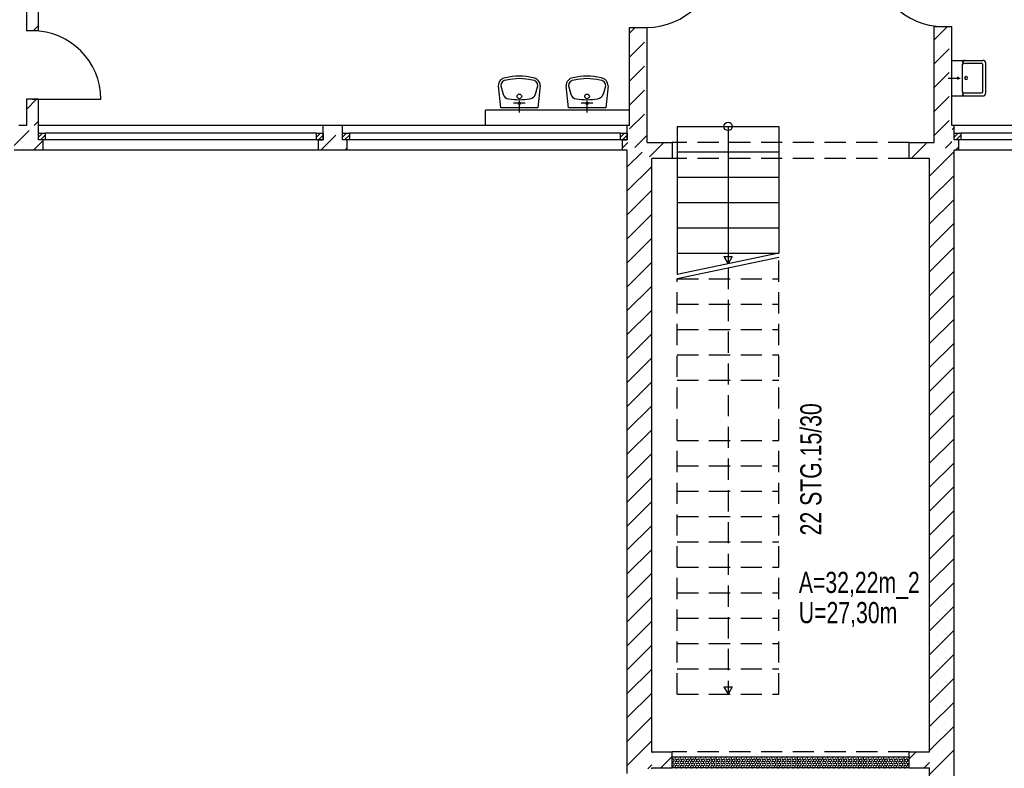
# Model space of a CAD drawing. Header units: metres. Extents: x 940 to 7099, y 1470 to 4983.
# Tile 13 of 15: x 4909 to 6072, y 3275 to 4160. Entities that reach past the tile are written whole.
import ezdxf

# ---------------------------------------------------------------- set-up
doc = ezdxf.new("R2010")
doc.units = ezdxf.units.M
doc.header["$LTSCALE"] = 100
doc.header["$MEASUREMENT"] = 0
doc.linetypes.add('DASHDOT', pattern=[1, 0.5, -0.25, 0, -0.25])
doc.linetypes.add('HIDDEN', pattern=[0.375, 0.25, -0.125])
for name, color, linetype in [('1', 2, 'Continuous'), ('108', 71, 'Continuous'), ('109', 71, 'Continuous'), ('18', 2, 'Continuous'), ('20', 211, 'Continuous'), ('22', 211, 'Continuous'), ('30', 5, 'Continuous'), ('32', 2, 'Continuous'), ('36', 3, 'Continuous'), ('54', 2, 'Continuous'), ('64', 7, 'Continuous'), ('67', 2, 'Continuous'), ('68', 211, 'Continuous'), ('69', 6, 'Continuous'), ('74', 6, 'Continuous')]:
    doc.layers.add(name, color=color, linetype=linetype)

msp = doc.modelspace()

# ---------------------------------------------------------------- linework, layer by layer
at = {"layer": '1', "linetype": 'Continuous'}
for p, q in [((5650, 4015), (5679.5, 4015)), ((5679.5, 4015), (5679.5, 3996)), ((5959.5, 3996), (5959.5, 4015)), ((5959.5, 4015), (5989, 4015)), ((5679.5, 3996), (5655.5, 3996)), ((5983.5, 3996), (5959.5, 3996))]:
    msp.add_line(p, q, dxfattribs=at)
at = {"layer": '108', "linetype": 'Continuous'}
for p, q in [((5685.5, 4034), (5685.5, 3859)), ((5685.5, 4034), (5805.5, 4034)), ((5685.5, 4034), (5805.5, 4034)), ((5745.5, 4034), (5745.5, 3871.5)), ((5805.5, 4034), (5805.5, 3884)), ((5685.5, 4004), (5805.5, 4004)), ((5685.5, 3974), (5805.5, 3974)), ((5685.5, 3944), (5805.5, 3944)), ((5685.5, 3914), (5805.5, 3914)), ((5805.5, 3884), (5685.5, 3859)), ((5685.5, 3884), (5805.5, 3884)), ((5805.5, 3879), (5685.5, 3854)), ((5740.5, 3880.1603), (5750.5, 3880.1603)), ((5740.5, 3880.1603), (5745.5, 3871.5)), ((5750.5, 3880.1603), (5745.5, 3871.5))]:
    msp.add_line(p, q, dxfattribs=at)
at = {"layer": '109', "linetype": 'HIDDEN'}
for p, q in [((5805.5, 3363), (5805.5, 3879)), ((5745.5, 3866.5), (5745.5, 3363)), ((5685.5, 3854), (5805.5, 3854)), ((5685.5, 3363), (5685.5, 3854)), ((5685.5, 3824), (5805.5, 3824)), ((5685.5, 3794), (5805.5, 3794)), ((5685.5, 3764), (5805.5, 3764)), ((5685.5, 3734), (5805.5, 3734)), ((5685.5, 3663), (5805.5, 3663)), ((5685.5, 3633), (5805.5, 3633)), ((5685.5, 3603), (5805.5, 3603)), ((5685.5, 3573), (5805.5, 3573)), ((5685.5, 3543), (5805.5, 3543)), ((5685.5, 3513), (5805.5, 3513)), ((5685.5, 3483), (5805.5, 3483)), ((5685.5, 3453), (5805.5, 3453)), ((5685.5, 3423), (5805.5, 3423)), ((5685.5, 3393), (5805.5, 3393)), ((5685.5, 3363), (5805.5, 3363)), ((5685.5, 3363), (5805.5, 3363))]:
    msp.add_line(p, q, dxfattribs=at)
at = {"layer": '18', "linetype": 'Continuous'}
msp.add_line((6010, 4070), (6010, 4112), dxfattribs=at)
at = {"layer": '20', "linetype": 'Continuous'}
for p, q in [((6010.3888, 4030.4898), (6012.501, 4032.602)), ((5620.999, 4008.7955), (5627.2827, 4015.0792)), ((5626.5, 4014.2965), (5626.925, 4014.7215)), ((5626.5, 3986.0123), (5644.0134, 4003.5257)), ((5983.5, 3975.3167), (6012.5, 4004.3167)), ((6014.1833, 4006), (6018.001, 4009.8177)), ((5626.5, 3957.728), (5655.5, 3986.728)), ((5983.5, 3947.0325), (6012.5, 3976.0325)), ((5626.5, 3929.4437), (5655.5, 3958.4437)), ((5983.5, 3918.7482), (6012.5, 3947.7482)), ((5626.5, 3901.1595), (5655.5, 3930.1595)), ((5983.5, 3890.4639), (6012.5, 3919.4639)), ((5626.5, 3872.8752), (5655.5, 3901.8752)), ((5983.5, 3862.1797), (6012.5, 3891.1797)), ((5626.5, 3844.5909), (5655.5, 3873.5909)), ((5983.5, 3833.8954), (6012.5, 3862.8954)), ((5626.5, 3816.3066), (5655.5, 3845.3066)), ((5983.5, 3805.6111), (6012.5, 3834.6111)), ((5626.5, 3788.0224), (5655.5, 3817.0224)), ((5983.5, 3777.3268), (6012.5, 3806.3268)), ((5626.5, 3759.7381), (5655.5, 3788.7381)), ((5983.5, 3749.0426), (6012.5, 3778.0426)), ((5626.5, 3731.4538), (5655.5, 3760.4538)), ((5983.5, 3720.7583), (6012.5, 3749.7583)), ((5626.5, 3703.1696), (5655.5, 3732.1696)), ((5983.5, 3692.474), (6012.5, 3721.474)), ((5626.5, 3674.8853), (5655.5, 3703.8853)), ((5983.5, 3664.1898), (6012.5, 3693.1898)), ((5626.5, 3646.601), (5655.5, 3675.601)), ((5983.5, 3635.9055), (6012.5, 3664.9055)), ((5626.5, 3618.3167), (5655.5, 3647.3167)), ((5983.5, 3607.6212), (6012.5, 3636.6212)), ((5626.5, 3590.0325), (5655.5, 3619.0325)), ((5983.5, 3579.3369), (6012.5, 3608.3369)), ((5626.5, 3561.7482), (5655.5, 3590.7482)), ((5983.5, 3551.0527), (6012.5, 3580.0527)), ((5626.5, 3533.4639), (5655.5, 3562.4639)), ((5983.5, 3522.7684), (6012.5, 3551.7684)), ((5626.5, 3505.1797), (5655.5, 3534.1797)), ((5983.5, 3494.4841), (6012.5, 3523.4841)), ((5626.5, 3476.8954), (5655.5, 3505.8954)), ((5983.5, 3466.1999), (6012.5, 3495.1999)), ((5626.5, 3448.6111), (5655.5, 3477.6111)), ((5983.5, 3437.9156), (6012.5, 3466.9156)), ((5626.5, 3420.3268), (5655.5, 3449.3268)), ((5983.5, 3409.6313), (6012.5, 3438.6313)), ((5626.5, 3392.0426), (5655.5, 3421.0426)), ((5983.5, 3381.347), (6012.5, 3410.347)), ((5626.5, 3363.7583), (5655.5, 3392.7583)), ((5983.5, 3353.0628), (6012.5, 3382.0628)), ((5626.5, 3335.474), (5655.5, 3364.474)), ((5983.5, 3324.7785), (6012.5, 3353.7785)), ((5626.5, 3307.1898), (5655.5, 3336.1898)), ((5983.5, 3296.4942), (6012.5, 3325.4942)), ((5626.5, 3278.9055), (5655.5, 3307.9055)), ((5983.5, 3268.21), (6012.5, 3297.21)), ((5650.8788, 3275), (5655.5, 3279.6212)), ((5680.0308, 3286.4248), (5679.5, 3286.2501)), ((5680.0308, 3283.5752), (5679.5, 3283.7499)), ((5680.0308, 3281.4248), (5679.5, 3281.2501)), ((5684.9688, 3286.0752), (5686.0308, 3286.4248)), ((5684.9688, 3283.9248), (5686.0308, 3283.5752)), ((5684.9688, 3281.0752), (5686.0308, 3281.4248)), ((5690.9688, 3286.0752), (5692.0308, 3286.4248)), ((5690.9688, 3283.9248), (5692.0308, 3283.5752)), ((5690.9688, 3281.0752), (5692.0308, 3281.4248)), ((5696.9688, 3286.0752), (5698.0308, 3286.4248)), ((5696.9688, 3283.9248), (5698.0308, 3283.5752)), ((5696.9688, 3281.0752), (5698.0308, 3281.4248)), ((5702.9688, 3286.0752), (5704.0308, 3286.4248)), ((5702.9688, 3283.9248), (5704.0308, 3283.5752)), ((5702.9688, 3281.0752), (5704.0308, 3281.4248)), ((5708.9688, 3286.0752), (5710.0308, 3286.4248)), ((5708.9688, 3283.9248), (5710.0308, 3283.5752)), ((5708.9688, 3281.0752), (5710.0308, 3281.4248)), ((5714.9688, 3286.0752), (5716.0308, 3286.4248)), ((5714.9688, 3283.9248), (5716.0308, 3283.5752)), ((5714.9688, 3281.0752), (5716.0308, 3281.4248)), ((5720.9688, 3286.0752), (5722.0308, 3286.4248)), ((5720.9688, 3283.9248), (5722.0308, 3283.5752)), ((5720.9688, 3281.0752), (5722.0308, 3281.4248)), ((5726.9688, 3286.0752), (5728.0308, 3286.4248)), ((5726.9688, 3283.9248), (5728.0308, 3283.5752)), ((5726.9688, 3281.0752), (5728.0308, 3281.4248)), ((5732.9688, 3286.0752), (5734.0308, 3286.4248)), ((5732.9688, 3283.9248), (5734.0308, 3283.5752)), ((5732.9688, 3281.0752), (5734.0308, 3281.4248)), ((5738.9688, 3286.0752), (5740.0308, 3286.4248)), ((5738.9688, 3283.9248), (5740.0308, 3283.5752)), ((5738.9688, 3281.0752), (5740.0308, 3281.4248)), ((5744.9688, 3286.0752), (5746.0308, 3286.4248)), ((5744.9688, 3283.9248), (5746.0308, 3283.5752)), ((5744.9688, 3281.0752), (5746.0308, 3281.4248)), ((5750.9688, 3286.0752), (5752.0308, 3286.4248)), ((5750.9688, 3283.9248), (5752.0308, 3283.5752)), ((5750.9688, 3281.0752), (5752.0308, 3281.4248)), ((5756.9688, 3286.0752), (5758.0308, 3286.4248)), ((5756.9688, 3283.9248), (5758.0308, 3283.5752)), ((5756.9688, 3281.0752), (5758.0308, 3281.4248)), ((5762.9688, 3286.0752), (5764.0308, 3286.4248)), ((5762.9688, 3283.9248), (5764.0308, 3283.5752)), ((5762.9688, 3281.0752), (5764.0308, 3281.4248)), ((5768.9688, 3286.0752), (5770.0308, 3286.4248)), ((5768.9688, 3283.9248), (5770.0308, 3283.5752)), ((5768.9688, 3281.0752), (5770.0308, 3281.4248)), ((5774.9688, 3286.0752), (5776.0308, 3286.4248)), ((5774.9688, 3283.9248), (5776.0308, 3283.5752)), ((5774.9688, 3281.0752), (5776.0308, 3281.4248)), ((5780.9688, 3286.0752), (5782.0308, 3286.4248)), ((5780.9688, 3283.9248), (5782.0308, 3283.5752)), ((5780.9688, 3281.0752), (5782.0308, 3281.4248)), ((5786.9688, 3286.0752), (5788.0308, 3286.4248)), ((5786.9688, 3283.9248), (5788.0308, 3283.5752)), ((5786.9688, 3281.0752), (5788.0308, 3281.4248)), ((5792.9688, 3286.0752), (5794.0308, 3286.4248)), ((5792.9688, 3283.9248), (5794.0308, 3283.5752)), ((5792.9688, 3281.0752), (5794.0308, 3281.4248)), ((5798.9688, 3286.0752), (5800.0308, 3286.4248)), ((5798.9688, 3283.9248), (5800.0308, 3283.5752)), ((5798.9688, 3281.0752), (5800.0308, 3281.4248)), ((5804.9688, 3286.0752), (5806.0308, 3286.4248)), ((5804.9688, 3283.9248), (5806.0308, 3283.5752)), ((5804.9688, 3281.0752), (5806.0308, 3281.4248)), ((5810.9688, 3286.0752), (5812.0308, 3286.4248)), ((5810.9688, 3283.9248), (5812.0308, 3283.5752)), ((5810.9688, 3281.0752), (5812.0308, 3281.4248)), ((5816.9688, 3286.0752), (5818.0308, 3286.4248)), ((5816.9688, 3283.9248), (5818.0308, 3283.5752)), ((5816.9688, 3281.0752), (5818.0308, 3281.4248)), ((5822.9688, 3286.0752), (5824.0308, 3286.4248)), ((5822.9688, 3283.9248), (5824.0308, 3283.5752)), ((5822.9688, 3281.0752), (5824.0308, 3281.4248)), ((5828.9688, 3286.0752), (5830.0308, 3286.4248)), ((5828.9688, 3283.9248), (5830.0308, 3283.5752)), ((5828.9688, 3281.0752), (5830.0308, 3281.4248)), ((5834.9688, 3286.0752), (5836.0308, 3286.4248)), ((5834.9688, 3283.9248), (5836.0308, 3283.5752)), ((5834.9688, 3281.0752), (5836.0308, 3281.4248)), ((5840.9688, 3286.0752), (5842.0308, 3286.4248)), ((5840.9688, 3283.9248), (5842.0308, 3283.5752)), ((5840.9688, 3281.0752), (5842.0308, 3281.4248)), ((5846.9688, 3286.0752), (5848.0308, 3286.4248)), ((5846.9688, 3283.9248), (5848.0308, 3283.5752)), ((5846.9688, 3281.0752), (5848.0308, 3281.4248)), ((5852.9688, 3286.0752), (5854.0308, 3286.4248)), ((5852.9688, 3283.9248), (5854.0308, 3283.5752)), ((5852.9688, 3281.0752), (5854.0308, 3281.4248)), ((5858.9688, 3286.0752), (5860.0308, 3286.4248)), ((5858.9688, 3283.9248), (5860.0308, 3283.5752)), ((5858.9688, 3281.0752), (5860.0308, 3281.4248)), ((5864.9688, 3286.0752), (5866.0308, 3286.4248)), ((5864.9688, 3283.9248), (5866.0308, 3283.5752)), ((5864.9688, 3281.0752), (5866.0308, 3281.4248)), ((5870.9688, 3286.0752), (5872.0308, 3286.4248)), ((5870.9688, 3283.9248), (5872.0308, 3283.5752)), ((5870.9688, 3281.0752), (5872.0308, 3281.4248)), ((5876.9688, 3286.0752), (5878.0308, 3286.4248)), ((5876.9688, 3283.9248), (5878.0308, 3283.5752)), ((5876.9688, 3281.0752), (5878.0308, 3281.4248)), ((5882.9688, 3286.0752), (5884.0308, 3286.4248)), ((5882.9688, 3283.9248), (5884.0308, 3283.5752)), ((5882.9688, 3281.0752), (5884.0308, 3281.4248)), ((5888.9688, 3286.0752), (5890.0308, 3286.4248)), ((5888.9688, 3283.9248), (5890.0308, 3283.5752)), ((5888.9688, 3281.0752), (5890.0308, 3281.4248)), ((5894.9688, 3286.0752), (5896.0308, 3286.4248)), ((5894.9688, 3283.9248), (5896.0308, 3283.5752)), ((5894.9688, 3281.0752), (5896.0308, 3281.4248)), ((5900.9688, 3286.0752), (5902.0308, 3286.4248)), ((5900.9688, 3283.9248), (5902.0308, 3283.5752)), ((5900.9688, 3281.0752), (5902.0308, 3281.4248)), ((5906.9688, 3286.0752), (5908.0308, 3286.4248)), ((5906.9688, 3283.9248), (5908.0308, 3283.5752)), ((5906.9688, 3281.0752), (5908.0308, 3281.4248)), ((5912.9688, 3286.0752), (5914.0308, 3286.4248)), ((5912.9688, 3283.9248), (5914.0308, 3283.5752)), ((5912.9688, 3281.0752), (5914.0308, 3281.4248)), ((5918.9688, 3286.0752), (5920.0308, 3286.4248)), ((5918.9688, 3283.9248), (5920.0308, 3283.5752)), ((5918.9688, 3281.0752), (5920.0308, 3281.4248)), ((5924.9688, 3286.0752), (5926.0308, 3286.4248)), ((5924.9688, 3283.9248), (5926.0308, 3283.5752)), ((5924.9688, 3281.0752), (5926.0308, 3281.4248)), ((5930.9688, 3286.0752), (5932.0308, 3286.4248)), ((5930.9688, 3283.9248), (5932.0308, 3283.5752)), ((5930.9688, 3281.0752), (5932.0308, 3281.4248)), ((5936.9688, 3286.0752), (5938.0308, 3286.4248)), ((5936.9688, 3283.9248), (5938.0308, 3283.5752)), ((5936.9688, 3281.0752), (5938.0308, 3281.4248)), ((5942.9688, 3286.0752), (5944.0308, 3286.4248)), ((5942.9688, 3283.9248), (5944.0308, 3283.5752)), ((5942.9688, 3281.0752), (5944.0308, 3281.4248)), ((5948.9688, 3286.0752), (5950.0308, 3286.4248)), ((5948.9688, 3283.9248), (5950.0308, 3283.5752)), ((5948.9688, 3281.0752), (5950.0308, 3281.4248)), ((5954.9688, 3286.0752), (5956.0308, 3286.4248)), ((5954.9688, 3283.9248), (5956.0308, 3283.5752)), ((5954.9688, 3281.0752), (5956.0308, 3281.4248)), ((5680.0308, 3278.5752), (5679.5, 3278.7499)), ((5680.0308, 3276.4248), (5679.5, 3276.2501)), ((5684.9688, 3278.9248), (5686.0308, 3278.5752)), ((5684.9688, 3276.0752), (5686.0308, 3276.4248)), ((5690.9688, 3278.9248), (5692.0308, 3278.5752)), ((5690.9688, 3276.0752), (5692.0308, 3276.4248)), ((5696.9688, 3278.9248), (5698.0308, 3278.5752)), ((5696.9688, 3276.0752), (5698.0308, 3276.4248)), ((5702.9688, 3278.9248), (5704.0308, 3278.5752)), ((5702.9688, 3276.0752), (5704.0308, 3276.4248)), ((5708.9688, 3278.9248), (5710.0308, 3278.5752)), ((5708.9688, 3276.0752), (5710.0308, 3276.4248)), ((5714.9688, 3278.9248), (5716.0308, 3278.5752)), ((5714.9688, 3276.0752), (5716.0308, 3276.4248)), ((5720.9688, 3278.9248), (5722.0308, 3278.5752)), ((5720.9688, 3276.0752), (5722.0308, 3276.4248)), ((5726.9688, 3278.9248), (5728.0308, 3278.5752)), ((5726.9688, 3276.0752), (5728.0308, 3276.4248)), ((5732.9688, 3278.9248), (5734.0308, 3278.5752)), ((5732.9688, 3276.0752), (5734.0308, 3276.4248)), ((5738.9688, 3278.9248), (5740.0308, 3278.5752)), ((5738.9688, 3276.0752), (5740.0308, 3276.4248)), ((5744.9688, 3278.9248), (5746.0308, 3278.5752)), ((5744.9688, 3276.0752), (5746.0308, 3276.4248)), ((5750.9688, 3278.9248), (5752.0308, 3278.5752)), ((5750.9688, 3276.0752), (5752.0308, 3276.4248)), ((5756.9688, 3278.9248), (5758.0308, 3278.5752)), ((5756.9688, 3276.0752), (5758.0308, 3276.4248)), ((5762.9688, 3278.9248), (5764.0308, 3278.5752)), ((5762.9688, 3276.0752), (5764.0308, 3276.4248)), ((5768.9688, 3278.9248), (5770.0308, 3278.5752)), ((5768.9688, 3276.0752), (5770.0308, 3276.4248)), ((5774.9688, 3278.9248), (5776.0308, 3278.5752)), ((5774.9688, 3276.0752), (5776.0308, 3276.4248)), ((5780.9688, 3278.9248), (5782.0308, 3278.5752)), ((5780.9688, 3276.0752), (5782.0308, 3276.4248)), ((5786.9688, 3278.9248), (5788.0308, 3278.5752)), ((5786.9688, 3276.0752), (5788.0308, 3276.4248)), ((5792.9688, 3278.9248), (5794.0308, 3278.5752)), ((5792.9688, 3276.0752), (5794.0308, 3276.4248)), ((5798.9688, 3278.9248), (5800.0308, 3278.5752)), ((5798.9688, 3276.0752), (5800.0308, 3276.4248)), ((5804.9688, 3278.9248), (5806.0308, 3278.5752)), ((5804.9688, 3276.0752), (5806.0308, 3276.4248)), ((5810.9688, 3278.9248), (5812.0308, 3278.5752)), ((5810.9688, 3276.0752), (5812.0308, 3276.4248)), ((5816.9688, 3278.9248), (5818.0308, 3278.5752)), ((5816.9688, 3276.0752), (5818.0308, 3276.4248)), ((5822.9688, 3278.9248), (5824.0308, 3278.5752)), ((5822.9688, 3276.0752), (5824.0308, 3276.4248)), ((5828.9688, 3278.9248), (5830.0308, 3278.5752)), ((5828.9688, 3276.0752), (5830.0308, 3276.4248)), ((5834.9688, 3278.9248), (5836.0308, 3278.5752)), ((5834.9688, 3276.0752), (5836.0308, 3276.4248)), ((5840.9688, 3278.9248), (5842.0308, 3278.5752)), ((5840.9688, 3276.0752), (5842.0308, 3276.4248)), ((5846.9688, 3278.9248), (5848.0308, 3278.5752)), ((5846.9688, 3276.0752), (5848.0308, 3276.4248)), ((5852.9688, 3278.9248), (5854.0308, 3278.5752)), ((5852.9688, 3276.0752), (5854.0308, 3276.4248)), ((5858.9688, 3278.9248), (5860.0308, 3278.5752)), ((5858.9688, 3276.0752), (5860.0308, 3276.4248)), ((5864.9688, 3278.9248), (5866.0308, 3278.5752)), ((5864.9688, 3276.0752), (5866.0308, 3276.4248)), ((5870.9688, 3278.9248), (5872.0308, 3278.5752)), ((5870.9688, 3276.0752), (5872.0308, 3276.4248)), ((5876.9688, 3278.9248), (5878.0308, 3278.5752)), ((5876.9688, 3276.0752), (5878.0308, 3276.4248)), ((5882.9688, 3278.9248), (5884.0308, 3278.5752)), ((5882.9688, 3276.0752), (5884.0308, 3276.4248)), ((5888.9688, 3278.9248), (5890.0308, 3278.5752)), ((5888.9688, 3276.0752), (5890.0308, 3276.4248)), ((5894.9688, 3278.9248), (5896.0308, 3278.5752)), ((5894.9688, 3276.0752), (5896.0308, 3276.4248)), ((5900.9688, 3278.9248), (5902.0308, 3278.5752)), ((5900.9688, 3276.0752), (5902.0308, 3276.4248)), ((5906.9688, 3278.9248), (5908.0308, 3278.5752)), ((5906.9688, 3276.0752), (5908.0308, 3276.4248)), ((5912.9688, 3278.9248), (5914.0308, 3278.5752)), ((5912.9688, 3276.0752), (5914.0308, 3276.4248)), ((5918.9688, 3278.9248), (5920.0308, 3278.5752)), ((5918.9688, 3276.0752), (5920.0308, 3276.4248)), ((5924.9688, 3278.9248), (5926.0308, 3278.5752)), ((5924.9688, 3276.0752), (5926.0308, 3276.4248)), ((5930.9688, 3278.9248), (5932.0308, 3278.5752)), ((5930.9688, 3276.0752), (5932.0308, 3276.4248)), ((5936.9688, 3278.9248), (5938.0308, 3278.5752)), ((5936.9688, 3276.0752), (5938.0308, 3276.4248)), ((5942.9688, 3278.9248), (5944.0308, 3278.5752)), ((5942.9688, 3276.0752), (5944.0308, 3276.4248)), ((5948.9688, 3278.9248), (5950.0308, 3278.5752)), ((5948.9688, 3276.0752), (5950.0308, 3276.4248)), ((5954.9688, 3278.9248), (5956.0308, 3278.5752)), ((5954.9688, 3276.0752), (5956.0308, 3276.4248))]:
    msp.add_line(p, q, dxfattribs=at)
for centre, start, end in [((5680.4998, 3285), 0, 108.2205), ((5680.4998, 3285), 251.7795, 0), ((5680.4998, 3280), 0, 108.2205), ((5680.4998, 3280), 251.7795, 0), ((5684.4998, 3287.5), 138.1897, 288.2205), ((5684.4998, 3282.5), 71.7795, 288.2205), ((5686.4998, 3285), 0, 108.2205), ((5686.4998, 3285), 251.7795, 0), ((5686.4998, 3280), 0, 108.2205), ((5686.4998, 3280), 251.7795, 0), ((5690.4998, 3287.5), 138.1897, 288.2205), ((5690.4998, 3282.5), 71.7795, 288.2205), ((5692.4998, 3285), 0, 108.2205), ((5692.4998, 3285), 251.7795, 0), ((5692.4998, 3280), 0, 108.2205), ((5692.4998, 3280), 251.7795, 0), ((5696.4998, 3287.5), 138.1897, 288.2205), ((5696.4998, 3282.5), 71.7795, 288.2205), ((5698.4998, 3285), 0, 108.2205), ((5698.4998, 3285), 251.7795, 0), ((5698.4998, 3280), 0, 108.2205), ((5698.4998, 3280), 251.7795, 0), ((5702.4998, 3287.5), 138.1897, 288.2205), ((5702.4998, 3282.5), 71.7795, 288.2205), ((5704.4998, 3285), 0, 108.2205), ((5704.4998, 3285), 251.7795, 0), ((5704.4998, 3280), 0, 108.2205), ((5704.4998, 3280), 251.7795, 0), ((5708.4998, 3287.5), 138.1897, 288.2205), ((5708.4998, 3282.5), 71.7795, 288.2205), ((5710.4998, 3285), 0, 108.2205), ((5710.4998, 3285), 251.7795, 0), ((5710.4998, 3280), 0, 108.2205), ((5710.4998, 3280), 251.7795, 0), ((5714.4998, 3287.5), 138.1897, 288.2205), ((5714.4998, 3282.5), 71.7795, 288.2205), ((5716.4998, 3285), 0, 108.2205), ((5716.4998, 3285), 251.7795, 0), ((5716.4998, 3280), 0, 108.2205), ((5716.4998, 3280), 251.7795, 0), ((5720.4998, 3287.5), 138.1897, 288.2205), ((5720.4998, 3282.5), 71.7795, 288.2205), ((5722.4998, 3285), 0, 108.2205), ((5722.4998, 3285), 251.7795, 0), ((5722.4998, 3280), 0, 108.2205), ((5722.4998, 3280), 251.7795, 0), ((5726.4998, 3287.5), 138.1897, 288.2205), ((5726.4998, 3282.5), 71.7795, 288.2205), ((5728.4998, 3285), 0, 108.2205), ((5728.4998, 3285), 251.7795, 0), ((5728.4998, 3280), 0, 108.2205), ((5728.4998, 3280), 251.7795, 0), ((5732.4998, 3287.5), 138.1897, 288.2205), ((5732.4998, 3282.5), 71.7795, 288.2205), ((5734.4998, 3285), 0, 108.2205), ((5734.4998, 3285), 251.7795, 0), ((5734.4998, 3280), 0, 108.2205), ((5734.4998, 3280), 251.7795, 0), ((5738.4998, 3287.5), 138.1897, 288.2205), ((5738.4998, 3282.5), 71.7795, 288.2205), ((5740.4998, 3285), 0, 108.2205), ((5740.4998, 3285), 251.7795, 0), ((5740.4998, 3280), 0, 108.2205), ((5740.4998, 3280), 251.7795, 0), ((5744.4998, 3287.5), 138.1897, 288.2205), ((5744.4998, 3282.5), 71.7795, 288.2205), ((5746.4998, 3285), 0, 108.2205), ((5746.4998, 3285), 251.7795, 0), ((5746.4998, 3280), 0, 108.2205), ((5746.4998, 3280), 251.7795, 0), ((5750.4998, 3287.5), 138.1897, 288.2205), ((5750.4998, 3282.5), 71.7795, 288.2205), ((5752.4998, 3285), 0, 108.2205), ((5752.4998, 3285), 251.7795, 0), ((5752.4998, 3280), 0, 108.2205), ((5752.4998, 3280), 251.7795, 0), ((5756.4998, 3287.5), 138.1897, 288.2205), ((5756.4998, 3282.5), 71.7795, 288.2205), ((5758.4998, 3285), 0, 108.2205), ((5758.4998, 3285), 251.7795, 0), ((5758.4998, 3280), 0, 108.2205), ((5758.4998, 3280), 251.7795, 0), ((5762.4998, 3287.5), 138.1897, 288.2205), ((5762.4998, 3282.5), 71.7795, 288.2205), ((5764.4998, 3285), 0, 108.2205), ((5764.4998, 3285), 251.7795, 0), ((5764.4998, 3280), 0, 108.2205), ((5764.4998, 3280), 251.7795, 0), ((5768.4998, 3287.5), 138.1897, 288.2205), ((5768.4998, 3282.5), 71.7795, 288.2205), ((5770.4998, 3285), 0, 108.2205), ((5770.4998, 3285), 251.7795, 0), ((5770.4998, 3280), 0, 108.2205), ((5770.4998, 3280), 251.7795, 0), ((5774.4998, 3287.5), 138.1897, 288.2205), ((5774.4998, 3282.5), 71.7795, 288.2205), ((5776.4998, 3285), 0, 108.2205), ((5776.4998, 3285), 251.7795, 0), ((5776.4998, 3280), 0, 108.2205), ((5776.4998, 3280), 251.7795, 0), ((5780.4998, 3287.5), 138.1897, 288.2205), ((5780.4998, 3282.5), 71.7795, 288.2205), ((5782.4998, 3285), 0, 108.2205), ((5782.4998, 3285), 251.7795, 0), ((5782.4998, 3280), 0, 108.2205), ((5782.4998, 3280), 251.7795, 0), ((5786.4998, 3287.5), 138.1897, 288.2205), ((5786.4998, 3282.5), 71.7795, 288.2205), ((5788.4998, 3285), 0, 108.2205), ((5788.4998, 3285), 251.7795, 0), ((5788.4998, 3280), 0, 108.2205), ((5788.4998, 3280), 251.7795, 0), ((5792.4998, 3287.5), 138.1897, 288.2205), ((5792.4998, 3282.5), 71.7795, 288.2205), ((5794.4998, 3285), 0, 108.2205), ((5794.4998, 3285), 251.7795, 0), ((5794.4998, 3280), 0, 108.2205), ((5794.4998, 3280), 251.7795, 0), ((5798.4998, 3287.5), 138.1897, 288.2205), ((5798.4998, 3282.5), 71.7795, 288.2205), ((5800.4998, 3285), 0, 108.2205), ((5800.4998, 3285), 251.7795, 0), ((5800.4998, 3280), 0, 108.2205), ((5800.4998, 3280), 251.7795, 0), ((5804.4998, 3287.5), 138.1897, 288.2205), ((5804.4998, 3282.5), 71.7795, 288.2205), ((5806.4998, 3285), 0, 108.2205), ((5806.4998, 3285), 251.7795, 0), ((5806.4998, 3280), 0, 108.2205), ((5806.4998, 3280), 251.7795, 0), ((5810.4998, 3287.5), 138.1897, 288.2205), ((5810.4998, 3282.5), 71.7795, 288.2205), ((5812.4998, 3285), 0, 108.2205), ((5812.4998, 3285), 251.7795, 0), ((5812.4998, 3280), 0, 108.2205), ((5812.4998, 3280), 251.7795, 0), ((5816.4998, 3287.5), 138.1897, 288.2205), ((5816.4998, 3282.5), 71.7795, 288.2205), ((5818.4998, 3285), 0, 108.2205), ((5818.4998, 3285), 251.7795, 0), ((5818.4998, 3280), 0, 108.2205), ((5818.4998, 3280), 251.7795, 0), ((5822.4998, 3287.5), 138.1897, 288.2205), ((5822.4998, 3282.5), 71.7795, 288.2205), ((5824.4998, 3285), 0, 108.2205), ((5824.4998, 3285), 251.7795, 0), ((5824.4998, 3280), 0, 108.2205), ((5824.4998, 3280), 251.7795, 0), ((5828.4998, 3287.5), 138.1897, 288.2205), ((5828.4998, 3282.5), 71.7795, 288.2205), ((5830.4998, 3285), 0, 108.2205), ((5830.4998, 3285), 251.7795, 0), ((5830.4998, 3280), 0, 108.2205), ((5830.4998, 3280), 251.7795, 0), ((5834.4998, 3287.5), 138.1897, 288.2205), ((5834.4998, 3282.5), 71.7795, 288.2205), ((5836.4998, 3285), 0, 108.2205), ((5836.4998, 3285), 251.7795, 0), ((5836.4998, 3280), 0, 108.2205), ((5836.4998, 3280), 251.7795, 0), ((5840.4998, 3287.5), 138.1897, 288.2205), ((5840.4998, 3282.5), 71.7795, 288.2205), ((5842.4998, 3285), 0, 108.2205), ((5842.4998, 3285), 251.7795, 0), ((5842.4998, 3280), 0, 108.2205), ((5842.4998, 3280), 251.7795, 0), ((5846.4998, 3287.5), 138.1897, 288.2205), ((5846.4998, 3282.5), 71.7795, 288.2205), ((5848.4998, 3285), 0, 108.2205), ((5848.4998, 3285), 251.7795, 0), ((5848.4998, 3280), 0, 108.2205), ((5848.4998, 3280), 251.7795, 0), ((5852.4998, 3287.5), 138.1897, 288.2205), ((5852.4998, 3282.5), 71.7795, 288.2205), ((5854.4998, 3285), 0, 108.2205), ((5854.4998, 3285), 251.7795, 0), ((5854.4998, 3280), 0, 108.2205), ((5854.4998, 3280), 251.7795, 0), ((5858.4998, 3287.5), 138.1897, 288.2205), ((5858.4998, 3282.5), 71.7795, 288.2205), ((5860.4998, 3285), 0, 108.2205), ((5860.4998, 3285), 251.7795, 0), ((5860.4998, 3280), 0, 108.2205), ((5860.4998, 3280), 251.7795, 0), ((5864.4998, 3287.5), 138.1897, 288.2205), ((5864.4998, 3282.5), 71.7795, 288.2205), ((5866.4998, 3285), 0, 108.2205), ((5866.4998, 3285), 251.7795, 0), ((5866.4998, 3280), 0, 108.2205), ((5866.4998, 3280), 251.7795, 0), ((5870.4998, 3287.5), 138.1897, 288.2205), ((5870.4998, 3282.5), 71.7795, 288.2205), ((5872.4998, 3285), 0, 108.2205), ((5872.4998, 3285), 251.7795, 0), ((5872.4998, 3280), 0, 108.2205), ((5872.4998, 3280), 251.7795, 0), ((5876.4998, 3287.5), 138.1897, 288.2205), ((5876.4998, 3282.5), 71.7795, 288.2205), ((5878.4998, 3285), 0, 108.2205), ((5878.4998, 3285), 251.7795, 0), ((5878.4998, 3280), 0, 108.2205), ((5878.4998, 3280), 251.7795, 0), ((5882.4998, 3287.5), 138.1897, 288.2205), ((5882.4998, 3282.5), 71.7795, 288.2205), ((5884.4998, 3285), 0, 108.2205), ((5884.4998, 3285), 251.7795, 0), ((5884.4998, 3280), 0, 108.2205), ((5884.4998, 3280), 251.7795, 0), ((5888.4998, 3287.5), 138.1897, 288.2205), ((5888.4998, 3282.5), 71.7795, 288.2205), ((5890.4998, 3285), 0, 108.2205), ((5890.4998, 3285), 251.7795, 0), ((5890.4998, 3280), 0, 108.2205), ((5890.4998, 3280), 251.7795, 0), ((5894.4998, 3287.5), 138.1897, 288.2205), ((5894.4998, 3282.5), 71.7795, 288.2205), ((5896.4998, 3285), 0, 108.2205), ((5896.4998, 3285), 251.7795, 0), ((5896.4998, 3280), 0, 108.2205), ((5896.4998, 3280), 251.7795, 0), ((5900.4998, 3287.5), 138.1897, 288.2205), ((5900.4998, 3282.5), 71.7795, 288.2205), ((5902.4998, 3285), 0, 108.2205), ((5902.4998, 3285), 251.7795, 0), ((5902.4998, 3280), 0, 108.2205), ((5902.4998, 3280), 251.7795, 0), ((5906.4998, 3287.5), 138.1897, 288.2205), ((5906.4998, 3282.5), 71.7795, 288.2205), ((5908.4998, 3285), 0, 108.2205), ((5908.4998, 3285), 251.7795, 0), ((5908.4998, 3280), 0, 108.2205), ((5908.4998, 3280), 251.7795, 0), ((5912.4998, 3287.5), 138.1897, 288.2205), ((5912.4998, 3282.5), 71.7795, 288.2205), ((5914.4998, 3285), 0, 108.2205), ((5914.4998, 3285), 251.7795, 0), ((5914.4998, 3280), 0, 108.2205), ((5914.4998, 3280), 251.7795, 0), ((5918.4998, 3287.5), 138.1897, 288.2205), ((5918.4998, 3282.5), 71.7795, 288.2205), ((5920.4998, 3285), 0, 108.2205), ((5920.4998, 3285), 251.7795, 0), ((5920.4998, 3280), 0, 108.2205), ((5920.4998, 3280), 251.7795, 0), ((5924.4998, 3287.5), 138.1897, 288.2205), ((5924.4998, 3282.5), 71.7795, 288.2205), ((5926.4998, 3285), 0, 108.2205), ((5926.4998, 3285), 251.7795, 0), ((5926.4998, 3280), 0, 108.2205), ((5926.4998, 3280), 251.7795, 0), ((5930.4998, 3287.5), 138.1897, 288.2205), ((5930.4998, 3282.5), 71.7795, 288.2205), ((5932.4998, 3285), 0, 108.2205), ((5932.4998, 3285), 251.7795, 0), ((5932.4998, 3280), 0, 108.2205), ((5932.4998, 3280), 251.7795, 0), ((5936.4998, 3287.5), 138.1897, 288.2205), ((5936.4998, 3282.5), 71.7795, 288.2205), ((5938.4998, 3285), 0, 108.2205), ((5938.4998, 3285), 251.7795, 0), ((5938.4998, 3280), 0, 108.2205), ((5938.4998, 3280), 251.7795, 0), ((5942.4998, 3287.5), 138.1897, 288.2205), ((5942.4998, 3282.5), 71.7795, 288.2205), ((5944.4998, 3285), 0, 108.2205), ((5944.4998, 3285), 251.7795, 0), ((5944.4998, 3280), 0, 108.2205), ((5944.4998, 3280), 251.7795, 0), ((5948.4998, 3287.5), 138.1897, 288.2205), ((5948.4998, 3282.5), 71.7795, 288.2205), ((5950.4998, 3285), 0, 108.2205), ((5950.4998, 3285), 251.7795, 0), ((5950.4998, 3280), 0, 108.2205), ((5950.4998, 3280), 251.7795, 0), ((5954.4998, 3287.5), 138.1897, 288.2205), ((5954.4998, 3282.5), 71.7795, 288.2205), ((5956.4998, 3285), 0, 108.2205), ((5956.4998, 3285), 251.7795, 0), ((5956.4998, 3280), 0, 108.2205), ((5956.4998, 3280), 251.7795, 0), ((5960.4998, 3287.5), 138.1897, 228.1983), ((5960.4998, 3282.5), 131.8017, 228.1983), ((5680.4998, 3275), 41.8103, 108.2205), ((5684.4998, 3277.5), 71.7795, 270), ((5684.4998, 3277.5), 270, 288.2205), ((5686.4998, 3275), 41.8103, 108.2205), ((5690.4998, 3277.5), 71.7795, 270), ((5690.4998, 3277.5), 270, 288.2205), ((5692.4998, 3275), 41.8103, 108.2205), ((5696.4998, 3277.5), 71.7795, 270), ((5696.4998, 3277.5), 270, 288.2205), ((5698.4998, 3275), 41.8103, 108.2205), ((5702.4998, 3277.5), 71.7795, 270), ((5702.4998, 3277.5), 270, 288.2205), ((5704.4998, 3275), 41.8103, 108.2205), ((5708.4998, 3277.5), 71.7795, 270), ((5708.4998, 3277.5), 270, 288.2205), ((5710.4998, 3275), 41.8103, 108.2205), ((5714.4998, 3277.5), 71.7795, 270), ((5714.4998, 3277.5), 270, 288.2205), ((5716.4998, 3275), 41.8103, 108.2205), ((5720.4998, 3277.5), 71.7795, 270), ((5720.4998, 3277.5), 270, 288.2205), ((5722.4998, 3275), 41.8103, 108.2205), ((5726.4998, 3277.5), 71.7795, 270), ((5726.4998, 3277.5), 270, 288.2205), ((5728.4998, 3275), 41.8103, 108.2205), ((5732.4998, 3277.5), 71.7795, 270), ((5732.4998, 3277.5), 270, 288.2205), ((5734.4998, 3275), 41.8103, 108.2205), ((5738.4998, 3277.5), 71.7795, 270), ((5738.4998, 3277.5), 270, 288.2205), ((5740.4998, 3275), 41.8103, 108.2205), ((5744.4998, 3277.5), 71.7795, 270), ((5744.4998, 3277.5), 270, 288.2205), ((5746.4998, 3275), 41.8103, 108.2205), ((5750.4998, 3277.5), 71.7795, 270), ((5750.4998, 3277.5), 270, 288.2205), ((5752.4998, 3275), 41.8103, 108.2205), ((5756.4998, 3277.5), 71.7795, 270), ((5756.4998, 3277.5), 270, 288.2205), ((5758.4998, 3275), 41.8103, 108.2205), ((5762.4998, 3277.5), 71.7795, 270), ((5762.4998, 3277.5), 270, 288.2205), ((5764.4998, 3275), 41.8103, 108.2205), ((5768.4998, 3277.5), 71.7795, 270), ((5768.4998, 3277.5), 270, 288.2205), ((5770.4998, 3275), 41.8103, 108.2205), ((5774.4998, 3277.5), 71.7795, 270), ((5774.4998, 3277.5), 270, 288.2205), ((5776.4998, 3275), 41.8103, 108.2205), ((5780.4998, 3277.5), 71.7795, 270), ((5780.4998, 3277.5), 270, 288.2205), ((5782.4998, 3275), 41.8103, 108.2205), ((5786.4998, 3277.5), 71.7795, 270), ((5786.4998, 3277.5), 270, 288.2205), ((5788.4998, 3275), 41.8103, 108.2205), ((5792.4998, 3277.5), 71.7795, 270), ((5792.4998, 3277.5), 270, 288.2205), ((5794.4998, 3275), 41.8103, 108.2205), ((5798.4998, 3277.5), 71.7795, 270), ((5798.4998, 3277.5), 270, 288.2205), ((5800.4998, 3275), 41.8103, 108.2205), ((5804.4998, 3277.5), 71.7795, 270), ((5804.4998, 3277.5), 270, 288.2205), ((5806.4998, 3275), 41.8103, 108.2205), ((5810.4998, 3277.5), 71.7795, 270), ((5810.4998, 3277.5), 270, 288.2205), ((5812.4998, 3275), 41.8103, 108.2205), ((5816.4998, 3277.5), 71.7795, 270), ((5816.4998, 3277.5), 270, 288.2205), ((5818.4998, 3275), 41.8103, 108.2205), ((5822.4998, 3277.5), 71.7795, 270), ((5822.4998, 3277.5), 270, 288.2205), ((5824.4998, 3275), 41.8103, 108.2205), ((5828.4998, 3277.5), 71.7795, 270), ((5828.4998, 3277.5), 270, 288.2205), ((5830.4998, 3275), 41.8103, 108.2205), ((5834.4998, 3277.5), 71.7795, 270), ((5834.4998, 3277.5), 270, 288.2205), ((5836.4998, 3275), 41.8103, 108.2205), ((5840.4998, 3277.5), 71.7795, 270), ((5840.4998, 3277.5), 270, 288.2205), ((5842.4998, 3275), 41.8103, 108.2205), ((5846.4998, 3277.5), 71.7795, 270), ((5846.4998, 3277.5), 270, 288.2205), ((5848.4998, 3275), 41.8103, 108.2205), ((5852.4998, 3277.5), 71.7795, 270), ((5852.4998, 3277.5), 270, 288.2205), ((5854.4998, 3275), 41.8103, 108.2205), ((5858.4998, 3277.5), 71.7795, 270), ((5858.4998, 3277.5), 270, 288.2205), ((5860.4998, 3275), 41.8103, 108.2205), ((5864.4998, 3277.5), 71.7795, 270), ((5864.4998, 3277.5), 270, 288.2205), ((5866.4998, 3275), 41.8103, 108.2205), ((5870.4998, 3277.5), 71.7795, 270), ((5870.4998, 3277.5), 270, 288.2205), ((5872.4998, 3275), 41.8103, 108.2205), ((5876.4998, 3277.5), 71.7795, 270), ((5876.4998, 3277.5), 270, 288.2205), ((5878.4998, 3275), 41.8103, 108.2205), ((5882.4998, 3277.5), 71.7795, 270), ((5882.4998, 3277.5), 270, 288.2205), ((5884.4998, 3275), 41.8103, 108.2205), ((5888.4998, 3277.5), 71.7795, 270), ((5888.4998, 3277.5), 270, 288.2205), ((5890.4998, 3275), 41.8103, 108.2205), ((5894.4998, 3277.5), 71.7795, 270), ((5894.4998, 3277.5), 270, 288.2205), ((5896.4998, 3275), 41.8103, 108.2205), ((5900.4998, 3277.5), 71.7795, 270), ((5900.4998, 3277.5), 270, 288.2205), ((5902.4998, 3275), 41.8103, 108.2205), ((5906.4998, 3277.5), 71.7795, 270), ((5906.4998, 3277.5), 270, 288.2205), ((5908.4998, 3275), 41.8103, 108.2205), ((5912.4998, 3277.5), 71.7795, 270), ((5912.4998, 3277.5), 270, 288.2205), ((5914.4998, 3275), 41.8103, 108.2205), ((5918.4998, 3277.5), 71.7795, 270), ((5918.4998, 3277.5), 270, 288.2205), ((5920.4998, 3275), 41.8103, 108.2205), ((5924.4998, 3277.5), 71.7795, 270), ((5924.4998, 3277.5), 270, 288.2205), ((5926.4998, 3275), 41.8103, 108.2205), ((5930.4998, 3277.5), 71.7795, 270), ((5930.4998, 3277.5), 270, 288.2205), ((5932.4998, 3275), 41.8103, 108.2205), ((5936.4998, 3277.5), 71.7795, 270), ((5936.4998, 3277.5), 270, 288.2205), ((5938.4998, 3275), 41.8103, 108.2205), ((5942.4998, 3277.5), 71.7795, 270), ((5942.4998, 3277.5), 270, 288.2205), ((5944.4998, 3275), 41.8103, 108.2205), ((5948.4998, 3277.5), 71.7795, 270), ((5948.4998, 3277.5), 270, 288.2205), ((5950.4998, 3275), 41.8103, 108.2205), ((5954.4998, 3277.5), 71.7795, 270), ((5954.4998, 3277.5), 270, 288.2205), ((5956.4998, 3275), 41.8103, 108.2205), ((5960.4998, 3277.5), 131.8017, 228.1983)]:
    msp.add_arc(centre, 1.5, start, end, dxfattribs=at)
at = {"layer": '22', "linetype": 'HIDDEN'}
for p, q in [((4924.8175, 4147), (4930.75, 4152.9325)), ((5989, 4136.3802), (6004.6198, 4152)), ((5629, 4144.0758), (5635.9242, 4151)), ((5629, 4115.7915), (5650, 4136.7915)), ((5989, 4108.096), (6010, 4129.096)), ((5629, 4087.5072), (5650, 4108.5072)), ((5989, 4079.8117), (6010, 4100.8117)), ((5629, 4059.2229), (5650, 4080.2229)), ((5989, 4051.5274), (6010, 4072.5274)), ((4916.75, 4054.0797), (4928.6703, 4066)), ((5629, 4030.9387), (5650, 4051.9387)), ((4925.9545, 4035), (4930.75, 4039.7955)), ((5989, 4023.2431), (6010, 4044.2431)), ((4902.5, 4011.5455), (4925.9545, 4035)), ((5264.6501, 4006), (5290.249, 4031.5989)), ((4925.2388, 4006), (4936.5, 4017.2612)), ((5635.4692, 4009.1236), (5641.3456, 4015)), ((5641.3456, 4015), (5650, 4023.6544)), ((5652.5576, 3997.9278), (5669.6299, 4015)), ((5961.7569, 3996), (5980.7569, 4015)), ((6002.4693, 4008.4281), (6009.0411, 4015)), ((6009.0411, 4015), (6010, 4015.9589)), ((5292.9343, 4006), (5295.749, 4008.8147)), ((5678.9141, 3996), (5679.5, 3996.5859)), ((5655.5, 3293.7634), (5656.7366, 3295)), ((5959.5, 3286.6364), (5967.8636, 3295)), ((5666.0209, 3276), (5679.5, 3289.4791)), ((5977.1479, 3276), (5983.5, 3282.3521))]:
    msp.add_line(p, q, dxfattribs=at)
at = {"layer": '32', "color": 7, "linetype": 'Continuous'}
for p, q in [((4930.75, 4277), (4930.75, 4147)), ((4916.75, 4256), (4916.75, 4147)), ((5989, 4015), (5989, 4152)), ((6010, 4035), (6010, 4152)), ((5629, 4035), (5629, 4151)), ((5650, 4015), (5650, 4151)), ((4916.75, 4066), (4916.75, 4035)), ((4930.75, 4066), (4930.75, 4035)), ((5459, 4035), (5459, 4053)), ((5629, 4053), (5459, 4053)), ((5629, 4035), (5629, 4053)), ((4916.75, 4035), (4908, 4035)), ((4931, 4035), (4930.75, 4035)), ((5290.249, 4035), (5267.25, 4035)), ((5629, 4035), (5459, 4035)), ((5629, 4035), (5626.499, 4035)), ((6012.501, 4035), (6010, 4035)), ((4936.5, 4006), (4902.5, 4006)), ((5295.749, 4006), (5261.75, 4006)), ((5626.5, 4006), (5620.999, 4006)), ((5626.5, 3269.5), (5626.5, 4006)), ((6018.001, 4006), (6012.5, 4006)), ((6012.5, 2565), (6012.5, 4006)), ((5655.5, 3295), (5655.5, 3996)), ((5983.5, 3295), (5983.5, 3996)), ((5655.5, 3295), (5679.5, 3295)), ((5959.5, 3295), (5983.5, 3295)), ((5679.5, 3276), (5679.5, 3288.5)), ((5959.5, 3288.5), (5679.5, 3288.5)), ((5959.5, 3276), (5959.5, 3288.5)), ((5655.5, 3275), (5655.5, 3276)), ((5655.5, 3276), (5679.5, 3276)), ((5959.5, 3276), (5679.5, 3276)), ((5959.5, 3276), (5983.5, 3276)), ((5983.5, 2938.74), (5983.5, 3276))]:
    msp.add_line(p, q, dxfattribs=at)
at = {"layer": '36', "linetype": 'Continuous'}
for p, q in [((6010, 4112), (6046.4, 4112)), ((6022.25, 4091), (6022.25, 4107.625)), ((6024, 4108.5), (6044.65, 4108.5)), ((6046.4, 4091), (6046.4, 4106.75)), ((6049.9, 4073.5), (6049.9, 4108.5)), ((6022.25, 4075.25), (6022.25, 4091)), ((6046.4, 4075.25), (6046.4, 4091)), ((5477, 4055.75), (5474.25, 4081.875)), ((5477, 4081.875), (5479.75, 4072.25)), ((5518.25, 4072.25), (5521, 4081.875)), ((5523.75, 4081.875), (5521, 4055.75)), ((5557, 4055.75), (5554.25, 4081.875)), ((5557, 4081.875), (5559.75, 4072.25)), ((5598.25, 4072.25), (5601, 4081.875)), ((5603.75, 4081.875), (5601, 4055.75)), ((6024, 4073.5), (6044.65, 4073.5)), ((6010, 4070), (6046.4, 4070)), ((5521, 4055.75), (5477, 4055.75)), ((5601, 4055.75), (5557, 4055.75))]:
    msp.add_line(p, q, dxfattribs=at)
at = {"layer": '36', "linetype": 'DASHDOT'}
for p, q in [((6005.625, 4091), (6019.625, 4091)), ((5505.875, 4061.25), (5492.125, 4061.25)), ((5499, 4050.25), (5499, 4064)), ((5585.875, 4061.25), (5572.125, 4061.25)), ((5579, 4050.25), (5579, 4064))]:
    msp.add_line(p, q, dxfattribs=at)
at = {"layer": '36', "linetype": 'Continuous'}
for centre, radius in [((5499, 4069.5), 2.75), ((5579, 4069.5), 2.75), ((5499, 4061.25), 1.375), ((5579, 4061.25), 1.375)]:
    msp.add_circle(centre, radius, dxfattribs=at)
for centre, radius, start, end in [((6025.75, 4108.5), 3.5, 90, 180), ((6024, 4106.75), 1.75, 90, 180), ((6044.65, 4106.75), 1.75, 0, 90), ((6046.4, 4108.5), 3.5, 0, 90), ((5483.875, 4081.875), 9.7227, 98.1301, 180), ((5483.875, 4081.875), 6.875, 90, 180), ((5499, 4020), 73.3792, 77.0054, 102.9946), ((5499, 4020), 70.3941, 77.5926, 102.4074), ((5514.125, 4081.875), 6.875, 0, 90), ((5514.125, 4081.875), 9.625, 0, 81.8699), ((5563.875, 4081.875), 9.7227, 98.1301, 180), ((5563.875, 4081.875), 6.875, 90, 180), ((5579, 4020), 73.3792, 77.0054, 102.9946), ((5579, 4020), 70.3941, 77.5926, 102.4074), ((5594.125, 4081.875), 6.875, 0, 90), ((5594.125, 4081.875), 9.625, 0, 81.8699), ((6017, 4091), 0.875, 0, 180), ((6017, 4091), 0.875, 180, 0), ((6026.625, 4091), 1.75, 0, 180), ((6026.625, 4091), 1.75, 180, 0), ((5486.625, 4073.625), 7.0112, 191.3099, 270), ((5511.375, 4073.625), 6.875, 270, 350.5377), ((5566.625, 4073.625), 7.0112, 191.3099, 270), ((5591.375, 4073.625), 6.875, 270, 350.5377), ((6024, 4075.25), 1.75, 180, 270), ((6025.75, 4073.5), 3.5, 180, 270), ((6044.65, 4075.25), 1.75, 270, 0), ((6046.4, 4073.5), 3.5, 270, 0), ((5499, 4128.625), 63.1004, 258.6901, 281.3099), ((5579, 4128.625), 63.1004, 258.6901, 281.3099)]:
    msp.add_arc(centre, radius, start, end, dxfattribs=at)
at = {"layer": '54', "linetype": 'HIDDEN'}
for p, q in [((5740.5, 3371.6603), (5750.5, 3371.6603)), ((5740.5, 3371.6603), (5745.5, 3363)), ((5750.5, 3371.6603), (5745.5, 3363))]:
    msp.add_line(p, q, dxfattribs=at)
at = {"layer": '54', "linetype": 'Continuous'}
msp.add_circle((5745.5, 4034), 5, dxfattribs=at)
at = {"layer": '64', "linetype": 'Continuous'}
for p, q in [((5989, 4152), (6010, 4152)), ((4930.75, 4147), (4916.75, 4147)), ((5629, 4151), (5650, 4151)), ((4930.75, 4066), (4916.75, 4066)), ((4931, 4018), (4931, 4035)), ((5267.25, 4018), (5267.25, 4035)), ((5290.249, 4018), (5290.249, 4035)), ((5626.499, 4018), (5626.499, 4035)), ((6012.501, 4018), (6012.501, 4035)), ((4936.5, 4018), (4931, 4018)), ((4936.5, 4006), (4936.5, 4018)), ((5261.75, 4006), (5261.75, 4018)), ((5261.75, 4018), (5267.25, 4018)), ((5295.749, 4018), (5290.249, 4018)), ((5295.749, 4006), (5295.749, 4018)), ((5620.999, 4006), (5620.999, 4018)), ((5620.999, 4018), (5626.499, 4018)), ((6018.001, 4018), (6012.501, 4018)), ((6018.001, 4006), (6018.001, 4018)), ((5679.5, 3276), (5679.5, 3295)), ((5959.5, 3276), (5959.5, 3295))]:
    msp.add_line(p, q, dxfattribs=at)
at = {"layer": '67', "linetype": 'Continuous'}
for p, q in [((4923.75, 4066), (5004.75, 4066)), ((5267.25, 4035), (4931, 4035)), ((4931, 4018), (4931, 4026)), ((4931, 4026), (4939, 4026)), ((4939, 4026), (4939, 4018)), ((5259.25, 4026), (4939, 4026)), ((5259.25, 4018), (5259.25, 4026)), ((5259.25, 4026), (5267.25, 4026)), ((5267.25, 4026), (5267.25, 4018)), ((5290.249, 4018), (5290.249, 4026)), ((5290.249, 4026), (5298.249, 4026)), ((5626.499, 4035), (5290.2956, 4035)), ((5298.249, 4026), (5298.249, 4018)), ((5618.499, 4026), (5298.249, 4026)), ((5618.499, 4018), (5618.499, 4026)), ((5618.499, 4026), (5626.499, 4026)), ((5626.499, 4026), (5626.499, 4018)), ((6347.481, 4035), (6012.501, 4035)), ((6012.501, 4018), (6012.501, 4026)), ((6012.501, 4026), (6020.501, 4026)), ((6020.501, 4026), (6020.501, 4018)), ((6339.481, 4026), (6020.501, 4026)), ((4939, 4018), (4931, 4018)), ((5261.75, 4018), (4936.5, 4018)), ((5259.25, 4018), (4939, 4018)), ((5267.25, 4018), (5259.25, 4018)), ((5298.249, 4018), (5290.249, 4018)), ((5620.999, 4018), (5295.749, 4018)), ((5618.499, 4018), (5298.249, 4018)), ((5626.499, 4018), (5618.499, 4018)), ((6020.501, 4018), (6012.501, 4018)), ((6341.981, 4018), (6018.001, 4018)), ((6339.481, 4018), (6020.501, 4018)), ((5261.75, 4006), (4936.5, 4006)), ((5620.999, 4006), (5295.749, 4006)), ((6341.981, 4006), (6018.001, 4006))]:
    msp.add_line(p, q, dxfattribs=at)
for centre, start, end in [((5650, 4232), 270, 0), ((5999.5, 4233), 180, 270), ((4923.75, 4066), 0, 90)]:
    msp.add_arc(centre, 81, start, end, dxfattribs=at)
at = {"layer": '68', "linetype": 'Continuous'}
for p, q in [((4931, 4021.3137), (4935.6863, 4026)), ((5259.25, 4021.3137), (5263.9363, 4026)), ((5290.249, 4021.3137), (5294.9353, 4026)), ((5618.499, 4021.3137), (5623.1853, 4026)), ((6012.501, 4021.3137), (6017.1873, 4026)), ((4933.3431, 4018), (4939, 4023.6569)), ((5261.5931, 4018), (5267.25, 4023.6569)), ((5292.5921, 4018), (5298.249, 4023.6569)), ((5620.8421, 4018), (5626.499, 4023.6569)), ((6014.8441, 4018), (6020.501, 4023.6569))]:
    msp.add_line(p, q, dxfattribs=at)
at = {"layer": '69', "linetype": 'HIDDEN'}
for p, q in [((5959.5, 3295), (5679.5, 3295)), ((5959.5, 3276), (5679.5, 3276))]:
    msp.add_line(p, q, dxfattribs=at)
at = {"layer": '74', "linetype": 'HIDDEN'}
for p, q in [((5959.5, 4015), (5679.5, 4015)), ((5959.5, 3996), (5679.5, 3996))]:
    msp.add_line(p, q, dxfattribs=at)

# ---------------------------------------------------------------- texts
at = {"layer": '30', "width": 0.75}
for s, p in [('A=32,22m_2', (5829.0779, 3482.6677)), ('U=27,30m', (5829.0779, 3446.9983))]:
    msp.add_text(s, height=25, dxfattribs=at).set_placement(p)
at = {"layer": '69', "width": 0.75}
msp.add_text(' 22 STG.15/30', height=25, rotation=90, dxfattribs=at).set_placement((5855.8386, 3543.7515))

doc.saveas('drawing.dxf')
